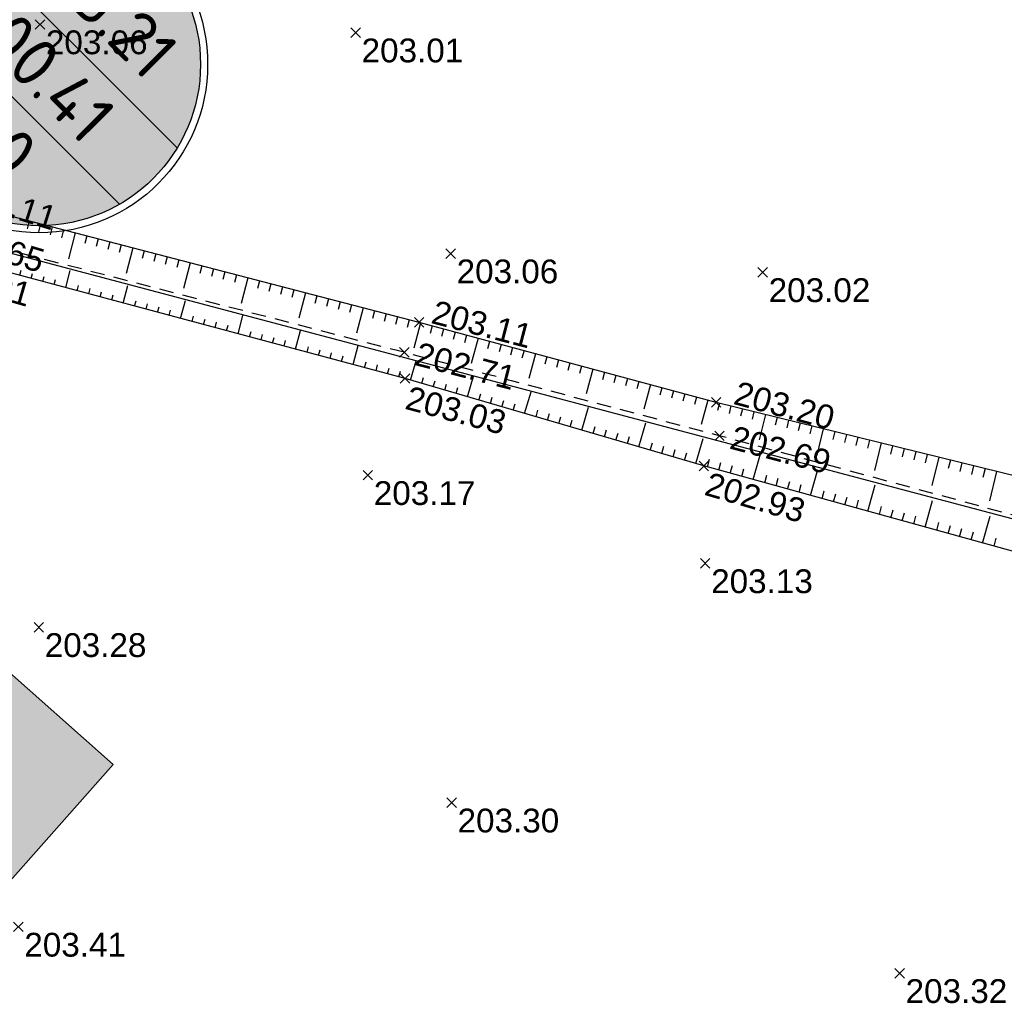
# Model space of a CAD drawing. Extents: x 1616800 to 1632437, y 2248456 to 2251974.
# Tile 249 of 256: x 1618044 to 1618085, y 2251429 to 2251470. Entities that reach past the tile are written whole.
import ezdxf
from ezdxf.enums import TextEntityAlignment as Align

# ---------------------------------------------------------------- set-up
doc = ezdxf.new("R2010")
doc.units = 0
doc.header["$LTSCALE"] = 2
doc.header["$PDMODE"] = 3
doc.header["$PDSIZE"] = 0.2
doc.linetypes.add('CONTINU', pattern=[0])
doc.linetypes.add('FOSSE', pattern=[0.5, 0.3, -0.2])
doc.layers.get('0').update_dxf_attribs({"linetype": 'CONTINUOUS'})
for name, color, linetype in [('06-PAP AEP PROJET', 5, 'CONTINUOUS'), ('X-PTS TOPO-TEXTE TOPOALT', 8, 'CONTINUOUS'), ('X-PTS TOPO-TOPOPOINT', 8, 'CONTINUOUS'), ('Y - FDP TOPO-LIMITES_ 98061', 8, 'CONTINUOUS'), ('Y-FDP TOPO-TOP_AXE_FOSSE', 8, 'CONTINUOUS'), ('Y-FDP TOPO-TOP_BARBULE', 8, 'CONTINUOUS'), ('Y-FDP TOPO-TOP_TALUS', 8, 'CONTINUOUS'), ('Y-RESEAU EXISTANT FDP-TOP_VANNE_SYMB', 36, 'CONTINUOUS')]:
    doc.layers.add(name, color=color, linetype=linetype)
doc.styles.add('PAPYRUSJR', font='isocpeur.ttf')
doc.styles.get("Standard").update_dxf_attribs({"font": 'arial.ttf'})
doc.linetypes.add('EAUX_USÉES', pattern='A,20,-1,["EU",Standard,S=1,R=0,X=0,Y=-0.5],-2.5', length=23.5)

# ---------------------------------------------------------------- blocks, each defined once
blk = doc.blocks.new('TCPOINT')
at = {"color": 0}
blk.add_point((0, 0), dxfattribs=at)
at = {"layer": 'X-PTS TOPO-TEXTE TOPOALT'}
blk.add_attdef('ALT', text='', height=0.75, dxfattribs=at).set_placement((0.25, -0.25), align=Align.TOP_LEFT)
blk = doc.blocks.new('TCPOINT_2')
at = {"color": 0}
blk.add_point((0, 0), dxfattribs=at)
at = {"layer": 'X-PTS TOPO-TEXTE TOPOALT'}
blk.add_attdef('ALT', (0.25, 0.25), '', height=0.75, dxfattribs=at)
blk = doc.blocks.new('TCPOINT_C')
at = {"color": 0}
blk.add_point((0, 0), dxfattribs=at)
at = {"layer": 'X-PTS TOPO-TEXTE TOPOALT'}
blk.add_attdef('ALT', text='', height=0.75, dxfattribs=at).set_placement((0.5, 0.09), align=Align.MIDDLE_LEFT)
blk = doc.blocks.new('ETIQEP')
at = {"true_color": 0xffffff}
h = blk.add_hatch(color=7, dxfattribs=at)
edge = h.paths.add_edge_path()
edge.add_arc((0, 0), 2.26, 0, 360)
at = {"ltscale": 0.02, "flags": 128}
for points in [[(-2.195, 0.539), (2.195, 0.539)], [(-2.181, -0.591), (2.181, -0.591)]]:
    blk.add_lwpolyline(points, dxfattribs=at)
at = {"ltscale": 0.02}
for radius in [2.36, 2.26]:
    blk.add_circle((0, 0), radius, dxfattribs=at)
at = {"color": 0, "ltscale": 0.02, "insert": (-0.981, 5.279), "char_height": 1, "width": 2.02573, "attachment_point": 1, "style": 'PAPYRUSJR'}
blk.add_mtext('\\pi0.36286;EU \\P\\pi-0.63714;EXIST', dxfattribs=at)
at = {"color": 0, "ltscale": 0.02, "style": 'PAPYRUSJR'}
for tag, p in [('TAMP', (0, 1.231)), ('FE', (0, -0.026))]:
    blk.add_attdef(tag, text='', height=0.6, dxfattribs=at).set_placement(p, align=Align.MIDDLE_CENTER)
at = {"color": 0, "linetype": 'CONTINU', "style": 'PAPYRUSJR'}
blk.add_attdef('PROF', text='', height=0.6, dxfattribs=at).set_placement((0, -1.156), align=Align.MIDDLE_CENTER)

msp = doc.modelspace()

# ---------------------------------------------------------------- linework, layer by layer
at = {"layer": 'Y - FDP TOPO-LIMITES_ 98061', "flags": 128}
msp.add_lwpolyline([(1618000.033, 2251119.6372), (1618010.804, 2251118.9442), (1618115.6175, 2251197.6704), (1618016.3138, 2251311.8142), (1617999.4777, 2251326.37), (1617969.9379, 2251352.0601), (1617934.7754, 2251382.3083), (1618000.3795, 2251451.6653), (1618016.0396, 2251467.7735), (1618112.1715, 2251442.2887), (1618276.1045, 2251385.219), (1618332.7249, 2251346.7882), (1618346.2552, 2251357.2778), (1618351.6069, 2251354.908), (1618148.3489, 2251202.3141), (1618189.5386, 2251153.7374), (1618188.0254, 2251152.4292), (1618159.8898, 2251128.1121), (1618124.8252, 2251097.8039), (1618067.4989, 2251048.255), (1618052.0285, 2251063.7931), (1618022.5176, 2251095.4882), (1618000.033, 2251119.6372)], dxfattribs=at)
at = {"layer": 'Y-FDP TOPO-TOP_AXE_FOSSE', "linetype": 'FOSSE', "elevation": 201.34, "flags": 128}
msp.add_lwpolyline([(1618096.4886, 2251446.542), (1618073.0396, 2251452.875), (1618059.7956, 2251456.384), (1618040.0246, 2251461.49), (1618025.4766, 2251465.881), (1618017.7206, 2251467.231), (1618017.7556, 2251469.011)], dxfattribs=at)
at = {"layer": 'Y-FDP TOPO-TOP_BARBULE'}
for p, q in [((1618044.0295, 2251461.9075), (1618043.9446, 2251461.581)), ((1618044.5134, 2251461.7815), (1618044.4285, 2251461.4553)), ((1618044.9973, 2251461.6556), (1618044.9124, 2251461.3296)), ((1618045.4812, 2251461.5297), (1618045.3964, 2251461.2038)), ((1618045.965, 2251461.4037), (1618045.6826, 2251460.3184)), ((1618046.4489, 2251461.2778), (1618046.3642, 2251460.9524)), ((1618046.9328, 2251461.1519), (1618046.8482, 2251460.8267)), ((1618047.4167, 2251461.0259), (1618047.3321, 2251460.701)), ((1618047.9006, 2251460.9), (1618047.816, 2251460.5752)), ((1618048.3844, 2251460.774), (1618048.1029, 2251459.6923)), ((1618048.8683, 2251460.6481), (1618048.7839, 2251460.3238)), ((1618049.3522, 2251460.5222), (1618049.2679, 2251460.1981)), ((1618049.8361, 2251460.3962), (1618049.7518, 2251460.0724)), ((1618050.32, 2251460.2703), (1618050.2357, 2251459.9467)), ((1618050.8038, 2251460.1444), (1618050.5233, 2251459.0663)), ((1618051.2877, 2251460.0184), (1618051.2036, 2251459.6952)), ((1618051.7716, 2251459.8925), (1618051.6875, 2251459.5695)), ((1618043.6349, 2251459.621), (1618043.6912, 2251459.8312)), ((1618044.1179, 2251459.4916), (1618044.1745, 2251459.7029)), ((1618044.6008, 2251459.3622), (1618044.6577, 2251459.5745)), ((1618045.0838, 2251459.2328), (1618045.141, 2251459.4462)), ((1618045.5668, 2251459.1034), (1618045.7583, 2251459.8182)), ((1618052.2555, 2251459.7666), (1618052.1715, 2251459.4438)), ((1618052.7394, 2251459.6406), (1618052.6554, 2251459.3181)), ((1618053.2232, 2251459.5147), (1618052.9436, 2251458.4402)), ((1618046.0497, 2251458.974), (1618046.1075, 2251459.1895)), ((1618046.5327, 2251458.8446), (1618046.5907, 2251459.0611)), ((1618047.9816, 2251458.4564), (1618048.1778, 2251459.1887)), ((1618053.7071, 2251459.3887), (1618053.6233, 2251459.0666)), ((1618054.191, 2251459.2628), (1618054.1072, 2251458.9409)), ((1618054.6749, 2251459.1369), (1618054.5912, 2251458.8152)), ((1618047.0156, 2251458.7152), (1618047.0739, 2251458.9328)), ((1618047.4986, 2251458.5858), (1618047.5572, 2251458.8044)), ((1618055.1588, 2251459.0109), (1618055.0751, 2251458.6895)), ((1618055.6426, 2251458.885), (1618055.364, 2251457.8142)), ((1618056.1265, 2251458.7591), (1618056.043, 2251458.438)), ((1618056.6104, 2251458.6331), (1618056.5269, 2251458.3123)), ((1618048.4645, 2251458.327), (1618048.5237, 2251458.5477)), ((1618048.9475, 2251458.1976), (1618049.0069, 2251458.4194)), ((1618049.4305, 2251458.0682), (1618049.4902, 2251458.291)), ((1618050.3964, 2251457.8094), (1618050.5973, 2251458.5591)), ((1618057.0943, 2251458.5072), (1618057.0109, 2251458.1866)), ((1618057.5782, 2251458.3813), (1618057.4948, 2251458.0609)), ((1618058.062, 2251458.2553), (1618057.7843, 2251457.1882)), ((1618049.9134, 2251457.9388), (1618049.9734, 2251458.1627)), ((1618050.8794, 2251457.68), (1618050.9399, 2251457.9059)), ((1618052.8112, 2251457.1624), (1618053.0168, 2251457.9296)), ((1618058.5459, 2251458.1294), (1618058.4627, 2251457.8095)), ((1618059.0298, 2251458.0035), (1618058.9466, 2251457.6837)), ((1618059.5137, 2251457.8775), (1618059.4305, 2251457.558)), ((1618051.3623, 2251457.5506), (1618051.4232, 2251457.7776)), ((1618051.8453, 2251457.4212), (1618051.9064, 2251457.6492)), ((1618052.3283, 2251457.2918), (1618052.3897, 2251457.5209)), ((1618059.9976, 2251457.7516), (1618059.9145, 2251457.4323)), ((1618060.4813, 2251457.6251), (1618060.1953, 2251456.5627)), ((1618060.9641, 2251457.4952), (1618060.8784, 2251457.1769)), ((1618053.2942, 2251457.033), (1618053.3561, 2251457.2642)), ((1618053.7772, 2251456.9036), (1618053.8394, 2251457.1358)), ((1618054.2601, 2251456.7742), (1618054.3226, 2251457.0075)), ((1618055.2261, 2251456.5154), (1618055.4363, 2251457.3001)), ((1618061.4469, 2251457.3652), (1618061.3614, 2251457.0474)), ((1618061.9298, 2251457.2352), (1618061.8443, 2251456.9179)), ((1618062.4126, 2251457.1053), (1618062.3273, 2251456.7883)), ((1618062.8954, 2251456.9753), (1618062.6114, 2251455.9205)), ((1618054.7431, 2251456.6448), (1618054.8059, 2251456.8791)), ((1618055.709, 2251456.386), (1618055.7724, 2251456.6224)), ((1618057.6409, 2251455.8684), (1618057.8558, 2251456.6705)), ((1618063.3782, 2251456.8453), (1618063.2931, 2251456.5293)), ((1618063.861, 2251456.7153), (1618063.7761, 2251456.3998)), ((1618064.3438, 2251456.5854), (1618064.259, 2251456.2703)), ((1618056.192, 2251456.2566), (1618056.2556, 2251456.4941)), ((1618056.675, 2251456.1272), (1618056.7389, 2251456.3657)), ((1618057.1579, 2251455.9978), (1618057.2221, 2251456.2374)), ((1618064.8266, 2251456.4554), (1618064.7419, 2251456.1408)), ((1618065.3094, 2251456.3254), (1618065.0276, 2251455.2783)), ((1618065.7923, 2251456.1955), (1618065.7078, 2251455.8818)), ((1618058.1238, 2251455.739), (1618058.1886, 2251455.9807)), ((1618058.6068, 2251455.6096), (1618058.6719, 2251455.8523)), ((1618059.0898, 2251455.4802), (1618059.1551, 2251455.724)), ((1618060.0542, 2251455.2161), (1618060.2931, 2251456.0323)), ((1618066.2751, 2251456.0655), (1618066.1907, 2251455.7523)), ((1618066.7579, 2251455.9355), (1618066.6737, 2251455.6228)), ((1618067.2407, 2251455.8056), (1618067.1566, 2251455.4933)), ((1618059.5727, 2251455.3507), (1618059.6383, 2251455.5955)), ((1618060.5341, 2251455.0757), (1618060.6066, 2251455.3235)), ((1618062.4536, 2251454.514), (1618062.7069, 2251455.3795)), ((1618067.7235, 2251455.6756), (1618067.4437, 2251454.6361)), ((1618068.2063, 2251455.5456), (1618068.1225, 2251455.2342)), ((1618068.6891, 2251455.4157), (1618068.6054, 2251455.1047)), ((1618061.014, 2251454.9353), (1618061.0874, 2251455.1861)), ((1618061.4939, 2251454.7949), (1618061.5681, 2251455.0486)), ((1618061.9738, 2251454.6545), (1618062.0489, 2251454.9111)), ((1618069.1719, 2251455.2857), (1618069.0884, 2251454.9752)), ((1618069.6548, 2251455.1557), (1618069.5713, 2251454.8457)), ((1618070.1376, 2251455.0258), (1618069.8598, 2251453.9939)), ((1618070.6204, 2251454.8958), (1618070.5372, 2251454.5867)), ((1618062.9335, 2251454.3736), (1618063.0104, 2251454.6362)), ((1618063.4134, 2251454.2332), (1618063.4911, 2251454.4988)), ((1618064.853, 2251453.812), (1618065.1207, 2251454.7267)), ((1618071.1032, 2251454.7658), (1618071.0201, 2251454.4572)), ((1618071.586, 2251454.6359), (1618071.5031, 2251454.3277)), ((1618072.0688, 2251454.5059), (1618071.986, 2251454.1982)), ((1618063.8933, 2251454.0928), (1618063.9718, 2251454.3613)), ((1618064.3732, 2251453.9524), (1618064.4526, 2251454.2239)), ((1618067.2524, 2251453.1099), (1618067.5345, 2251454.0739)), ((1618072.5516, 2251454.3759), (1618072.2759, 2251453.3517)), ((1618073.0352, 2251454.2489), (1618072.959, 2251453.9396)), ((1618073.5207, 2251454.1293), (1618073.444, 2251453.8178)), ((1618065.3329, 2251453.6716), (1618065.4141, 2251453.949)), ((1618065.8128, 2251453.5312), (1618065.8948, 2251453.8115)), ((1618066.2927, 2251453.3908), (1618066.3756, 2251453.674)), ((1618074.0062, 2251454.0098), (1618073.9288, 2251453.6957)), ((1618074.4917, 2251453.8902), (1618074.4137, 2251453.5735)), ((1618074.9772, 2251453.7707), (1618074.7151, 2251452.7063)), ((1618075.4627, 2251453.6511), (1618075.3834, 2251453.3292)), ((1618066.7726, 2251453.2504), (1618066.8563, 2251453.5366)), ((1618067.7323, 2251452.9695), (1618067.8178, 2251453.2617)), ((1618069.6518, 2251452.4079), (1618069.9483, 2251453.4211)), ((1618075.9482, 2251453.5316), (1618075.8683, 2251453.207)), ((1618076.4337, 2251453.412), (1618076.3531, 2251453.0849)), ((1618076.9192, 2251453.2925), (1618076.838, 2251452.9627)), ((1618068.2122, 2251452.8291), (1618068.2985, 2251453.1242)), ((1618068.6921, 2251452.6887), (1618068.7793, 2251452.9868)), ((1618069.172, 2251452.5483), (1618069.26, 2251452.8493)), ((1618077.4047, 2251453.1729), (1618077.1319, 2251452.0651)), ((1618077.8902, 2251453.0534), (1618077.8077, 2251452.7184)), ((1618078.3757, 2251452.9338), (1618078.2926, 2251452.5963)), ((1618070.1317, 2251452.2675), (1618070.2215, 2251452.5744)), ((1618070.6116, 2251452.1271), (1618070.7023, 2251452.4369)), ((1618072.0512, 2251451.7058), (1618072.3621, 2251452.7683)), ((1618078.8612, 2251452.8143), (1618078.7774, 2251452.4741)), ((1618079.3467, 2251452.6947), (1618079.2623, 2251452.352)), ((1618079.8322, 2251452.5752), (1618079.5487, 2251451.424)), ((1618080.3177, 2251452.4556), (1618080.232, 2251452.1077)), ((1618071.0915, 2251451.9867), (1618071.183, 2251452.2995)), ((1618071.5714, 2251451.8462), (1618071.6638, 2251452.162)), ((1618074.4594, 2251451.0346), (1618074.7593, 2251452.1192)), ((1618080.8032, 2251452.3361), (1618080.7168, 2251451.9855)), ((1618081.2887, 2251452.2165), (1618081.2017, 2251451.8634)), ((1618081.7742, 2251452.097), (1618081.6866, 2251451.7412)), ((1618072.5317, 2251451.5676), (1618072.6209, 2251451.89)), ((1618073.0137, 2251451.4343), (1618073.103, 2251451.7576)), ((1618073.4956, 2251451.3011), (1618073.5852, 2251451.6251)), ((1618082.2597, 2251451.9774), (1618081.9655, 2251450.7828)), ((1618082.7452, 2251451.8579), (1618082.6563, 2251451.4969)), ((1618083.2307, 2251451.7383), (1618083.1411, 2251451.3748)), ((1618083.7162, 2251451.6188), (1618083.626, 2251451.2526)), ((1618073.9775, 2251451.1678), (1618074.0673, 2251451.4925)), ((1618074.9413, 2251450.9013), (1618075.0315, 2251451.2274)), ((1618076.869, 2251450.3683), (1618077.1721, 2251451.4644)), ((1618084.2017, 2251451.4993), (1618084.1108, 2251451.1305)), ((1618084.6871, 2251451.3797), (1618084.3823, 2251450.1417)), ((1618075.4232, 2251450.7681), (1618075.5136, 2251451.0948)), ((1618075.9051, 2251450.6348), (1618075.9957, 2251450.9623)), ((1618076.3871, 2251450.5015), (1618076.4778, 2251450.8297)), ((1618079.2786, 2251449.702), (1618079.5848, 2251450.8097)), ((1618077.3509, 2251450.235), (1618077.442, 2251450.5646)), ((1618077.8328, 2251450.1018), (1618077.9241, 2251450.432)), ((1618078.3147, 2251449.9685), (1618078.4062, 2251450.2994)), ((1618078.7966, 2251449.8353), (1618078.8883, 2251450.1669)), ((1618081.6881, 2251449.0357), (1618081.9976, 2251450.155)), ((1618079.7605, 2251449.5687), (1618079.8525, 2251449.9017)), ((1618080.2424, 2251449.4355), (1618080.3347, 2251449.7692)), ((1618080.7243, 2251449.3022), (1618080.8168, 2251449.6366)), ((1618081.2062, 2251449.169), (1618081.2989, 2251449.504)), ((1618082.17, 2251448.9025), (1618082.2631, 2251449.2389)), ((1618082.652, 2251448.7692), (1618082.7452, 2251449.1064)), ((1618084.0977, 2251448.3694), (1618084.4104, 2251449.5002)), ((1618083.1339, 2251448.6359), (1618083.2273, 2251448.9738)), ((1618083.6158, 2251448.5027), (1618083.7094, 2251448.8412)), ((1618084.5796, 2251448.2362), (1618084.6736, 2251448.5761))]:
    msp.add_line(p, q, dxfattribs=at)
at = {"layer": 'Y-FDP TOPO-TOP_TALUS', "linetype": 'CONTINU', "elevation": 201.34, "flags": 128}
for points in [[(1618096.1456, 2251445.038), (1618072.3856, 2251451.608), (1618059.8256, 2251455.283), (1618039.7346, 2251460.666), (1618025.0186, 2251464.875), (1618017.0666, 2251465.909), (1618016.9816, 2251469.223)], [(1618096.8246, 2251448.391), (1618072.9006, 2251454.282), (1618060.4186, 2251457.642), (1618040.4926, 2251462.828), (1618026.1916, 2251467.333), (1618018.5516, 2251468.629), (1618018.2516, 2251469.064)]]:
    msp.add_lwpolyline(points, dxfattribs=at)

# ---------------------------------------------------------------- block references
at = {"layer": 'X-PTS TOPO-TOPOPOINT'}
ref = msp.add_blockref('TCPOINT', (1618044.4846, 2251470.164, 203.06), dxfattribs=at)
ref.add_attrib('ALT', '203.06', dxfattribs={"layer": 'X-PTS TOPO-TEXTE TOPOALT', "height": 1, "rotation": 360}).set_placement((1618044.7346, 2251469.914, 203.06), align=Align.TOP_LEFT)
ref = msp.add_blockref('TCPOINT', (1618057.7516, 2251469.822, 203.01), dxfattribs=at)
ref.add_attrib('ALT', '203.01', dxfattribs={"layer": 'X-PTS TOPO-TEXTE TOPOALT', "height": 1, "rotation": 0}).set_placement((1618058.0016, 2251469.572, 203.01), align=Align.TOP_LEFT)
ref = msp.add_blockref('TCPOINT', (1618040.4926, 2251462.828, 203.11), dxfattribs=dict(at, rotation=342.5148983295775))
ref.add_attrib('ALT', '203.11', dxfattribs={"layer": 'X-PTS TOPO-TEXTE TOPOALT', "height": 1, "rotation": 342.5149}).set_placement((1618041.2138, 2251463.7419, 203.11), align=Align.TOP_LEFT)
ref = msp.add_blockref('TCPOINT_C', (1618040.0246, 2251461.49, 202.65), dxfattribs=dict(at, rotation=343.2046927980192))
ref.add_attrib('ALT', '202.65', dxfattribs={"layer": 'X-PTS TOPO-TEXTE TOPOALT', "height": 1, "rotation": 343.20469}).set_placement((1618040.5293, 2251461.4317, 202.65), align=Align.MIDDLE_LEFT)
ref = msp.add_blockref('TCPOINT_2', (1618039.7346, 2251460.666, 203.01), dxfattribs=dict(at, rotation=344.0386643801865))
ref.add_attrib('ALT', '203.01', (1618039.832, 2251459.4659, 203.01), dxfattribs={"layer": 'X-PTS TOPO-TEXTE TOPOALT', "height": 1, "rotation": 344.03866})
ref = msp.add_blockref('TCPOINT', (1618061.7446, 2251460.535, 203.06), dxfattribs=at)
ref.add_attrib('ALT', '203.06', dxfattribs={"layer": 'X-PTS TOPO-TEXTE TOPOALT', "height": 1, "rotation": 360}).set_placement((1618061.9946, 2251460.285, 203.06), align=Align.TOP_LEFT)
ref = msp.add_blockref('TCPOINT', (1618074.8576, 2251459.747, 203.02), dxfattribs=at)
ref.add_attrib('ALT', '203.02', dxfattribs={"layer": 'X-PTS TOPO-TEXTE TOPOALT', "height": 1, "rotation": 360}).set_placement((1618075.1076, 2251459.497, 203.02), align=Align.TOP_LEFT)
ref = msp.add_blockref('TCPOINT', (1618060.4186, 2251457.642, 203.11), dxfattribs=dict(at, rotation=345.41167154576))
ref.add_attrib('ALT', '203.11', dxfattribs={"layer": 'X-PTS TOPO-TEXTE TOPOALT', "height": 1, "rotation": 345.41167}).set_placement((1618061.1274, 2251458.5893, 203.11), align=Align.TOP_LEFT)
ref = msp.add_blockref('TCPOINT_C', (1618059.7956, 2251456.384, 202.71), dxfattribs=dict(at, rotation=345.5193642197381))
ref.add_attrib('ALT', '202.71', dxfattribs={"layer": 'X-PTS TOPO-TEXTE TOPOALT', "height": 1, "rotation": 345.51936}).set_placement((1618060.3022, 2251456.3461, 202.71), align=Align.MIDDLE_LEFT)
ref = msp.add_blockref('TCPOINT_2', (1618059.8256, 2251455.283, 203.03), dxfattribs=dict(at, rotation=345.0009769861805))
ref.add_attrib('ALT', '203.03', (1618059.776, 2251454.0203, 203.03), dxfattribs={"layer": 'X-PTS TOPO-TEXTE TOPOALT', "height": 1, "rotation": 345.00098})
ref = msp.add_blockref('TCPOINT', (1618072.9006, 2251454.282, 203.2), dxfattribs=dict(at, rotation=344.9338164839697))
ref.add_attrib('ALT', '203.20', dxfattribs={"layer": 'X-PTS TOPO-TEXTE TOPOALT', "height": 1, "rotation": 344.93382}).set_placement((1618073.84, 2251455.189, 203.2), align=Align.TOP_LEFT)
ref = msp.add_blockref('TCPOINT_C', (1618073.0396, 2251452.875, 202.69), dxfattribs=dict(at, rotation=345.16044076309))
ref.add_attrib('ALT', '202.69', dxfattribs={"layer": 'X-PTS TOPO-TEXTE TOPOALT', "height": 1, "rotation": 345.16044}).set_placement((1618073.546, 2251452.8339, 202.69), align=Align.MIDDLE_LEFT)
ref = msp.add_blockref('TCPOINT_2', (1618072.3856, 2251451.608, 202.93), dxfattribs=dict(at, rotation=343.6907592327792))
ref.add_attrib('ALT', '202.93', (1618072.3563, 2251450.4059, 202.93), dxfattribs={"layer": 'X-PTS TOPO-TEXTE TOPOALT', "height": 1, "rotation": 343.69076})
ref = msp.add_blockref('TCPOINT', (1618058.2636, 2251451.219, 203.17), dxfattribs=at)
ref.add_attrib('ALT', '203.17', dxfattribs={"layer": 'X-PTS TOPO-TEXTE TOPOALT', "height": 1, "rotation": 0}).set_placement((1618058.5136, 2251450.969, 203.17), align=Align.TOP_LEFT)
ref = msp.add_blockref('TCPOINT', (1618072.4416, 2251447.513, 203.13), dxfattribs=at)
ref.add_attrib('ALT', '203.13', dxfattribs={"layer": 'X-PTS TOPO-TEXTE TOPOALT', "height": 1, "rotation": 0}).set_placement((1618072.6916, 2251447.263, 203.13), align=Align.TOP_LEFT)
ref = msp.add_blockref('TCPOINT', (1618044.4366, 2251444.83, 203.28), dxfattribs=at)
ref.add_attrib('ALT', '203.28', dxfattribs={"layer": 'X-PTS TOPO-TEXTE TOPOALT', "height": 1, "rotation": 0}).set_placement((1618044.6866, 2251444.58, 203.28), align=Align.TOP_LEFT)
ref = msp.add_blockref('TCPOINT', (1618061.7846, 2251437.456, 203.3), dxfattribs=at)
ref.add_attrib('ALT', '203.30', dxfattribs={"layer": 'X-PTS TOPO-TEXTE TOPOALT', "height": 1}).set_placement((1618062.0346, 2251437.206, 203.3), align=Align.TOP_LEFT)
ref = msp.add_blockref('TCPOINT', (1618043.5776, 2251432.237, 203.41), dxfattribs=at)
ref.add_attrib('ALT', '203.41', dxfattribs={"layer": 'X-PTS TOPO-TEXTE TOPOALT', "height": 1, "rotation": 0}).set_placement((1618043.8276, 2251431.987, 203.41), align=Align.TOP_LEFT)
ref = msp.add_blockref('TCPOINT', (1618080.6126, 2251430.288, 203.32), dxfattribs=at)
ref.add_attrib('ALT', '203.32', dxfattribs={"layer": 'X-PTS TOPO-TEXTE TOPOALT', "height": 1, "rotation": 360}).set_placement((1618080.8626, 2251430.038, 203.32), align=Align.TOP_LEFT)
at = {"layer": 'Y-RESEAU EXISTANT FDP-TOP_VANNE_SYMB', "linetype": 'EAUX_USÉES'}
ref = msp.add_blockref('ETIQEP', (1618044.4526, 2251468.4873), dxfattribs=dict(at, xscale=3, yscale=3, zscale=3, rotation=315))
ref.add_attrib('TAMP', '203.21', dxfattribs={"layer": '0', "color": 0, "ltscale": 0.02, "height": 2.1, "rotation": 315, "style": 'PAPYRUSJR'}).set_placement((1618047.0641, 2251471.0988), align=Align.MIDDLE_CENTER)
ref.add_attrib('FE', '200.41', dxfattribs={"layer": '0', "color": 0, "ltscale": 0.02, "height": 2.1, "rotation": 315, "style": 'PAPYRUSJR'}).set_placement((1618044.3966, 2251468.4313), align=Align.MIDDLE_CENTER)
ref.add_attrib('PROF', '2.80', dxfattribs={"layer": '0', "color": 0, "linetype": 'CONTINU', "height": 2.1, "rotation": 315, "style": 'PAPYRUSJR'}).set_placement((1618041.9999, 2251466.0345), align=Align.MIDDLE_CENTER)

# ---------------------------------------------------------------- texts
at = {"layer": '06-PAP AEP PROJET', "linetype": 'CONTINU', "ltscale": 0.2, "insert": (1618020.9403, 2251460.9954), "char_height": 2.5, "attachment_point": 1, "rotation": 318.43714, "bg_fill": 17, "box_fill_scale": 1.5, "bg_fill_color": 255, "bg_fill_transparency": 0}
msp.add_mtext_dynamic_manual_height_columns('RACCORDEMENT AU RESEAU AEP Ø200 EXISTANT ', width=33.219114, gutter_width=12.5, heights=[0], dxfattribs=at)

doc.saveas('drawing.dxf')
